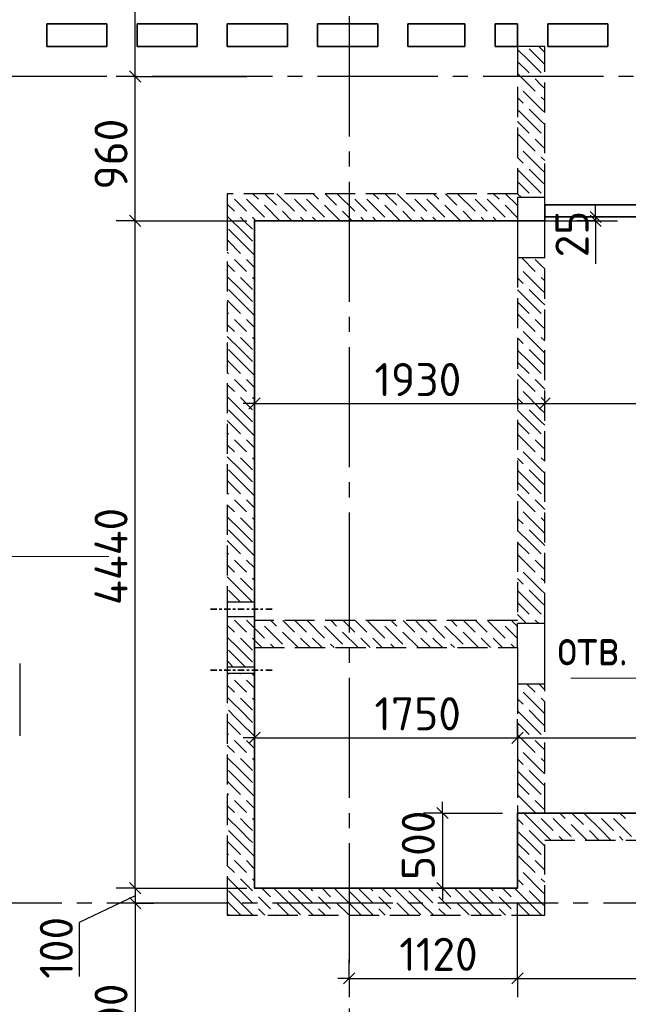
# Model space of a CAD drawing. Header units: millimetres. Extents: x 40580 to 1930067, y -240640 to 81020.
# Tile 12 of 256: x 228476 to 232522, y -212313 to -205763. Entities that reach past the tile are written whole.
import ezdxf

# ---------------------------------------------------------------- set-up
doc = ezdxf.new("R2010")
doc.units = ezdxf.units.MM
for name, pattern in [('______2', [270, 200, -70]), ('______5', [1100, 800, -100, 100, -100]), ('CENTER', [2, 1.25, -0.25, 0.25, -0.25])]:
    doc.linetypes.add(name, pattern=pattern)
for name, color, linetype, lineweight in [('Standard', 7, 'Continuous', 25), ('ЖБ Перекрытие верхний уровень', 7, 'Continuous', 35), ('ОСИ', 7, 'CENTER', 15), ('Примечания', 7, 'Continuous', 13)]:
    doc.layers.add(name, color=color, linetype=linetype, lineweight=lineweight)
for name, color, linetype in [('ЖБ Балка Вышележаща', 7, 'Continuous'), ('Макрос окна_ макрос двери', 7, 'Continuous'), ('Размерная выноска', 7, 'Continuous')]:
    doc.layers.add(name, color=color, linetype=linetype)
doc.layers.add('ЖБ Стена верхний уровень', color=7, linetype='______2', true_color=0x656565)
doc.styles.add('GOST 2.304', font='isocpeur.ttf', dxfattribs={"width": 0.8})
doc.styles.add('ISOCPEUR', font='isocpeur.ttf')

msp = doc.modelspace()

# ---------------------------------------------------------------- linework, layer by layer
at = {"layer": 'Standard', "color": 7, "linetype": 'Continuous', "lineweight": 25, "transparency": 33554687}
for p, q in [((229206, -206102.9), (229281, -206177.9)), ((232267.6, -207037.9), (232342.6, -207112.9)), ((229206, -207062.9), (229281, -207137.9)), ((232267.6, -207062.9), (232342.6, -207137.9)), ((229998.8, -208354.5), (230073.8, -208279.5)), ((231928.8, -208354.5), (232003.8, -208279.5)), ((229998.8, -210577.9), (230073.8, -210502.9)), ((231748.8, -210577.9), (231823.8, -210502.9)), ((231248.8, -211002.9), (231323.8, -211077.9)), ((229206, -211502.9), (229281, -211577.9)), ((231248.8, -211502.9), (231323.8, -211577.9)), ((229206, -211602.9), (229281, -211677.9)), ((230628.8, -212177.9), (230703.8, -212102.9)), ((231748.8, -212177.9), (231823.8, -212102.9))]:
    msp.add_line(p, q, dxfattribs=at)
at = {"layer": 'Standard', "color": 251, "linetype": 'Continuous', "lineweight": -3, "true_color": 0x656565, "transparency": 33554687}
for p, q in [((229243.5, -206140.4), (229118.5, -206140.4)), ((229243.5, -206140.4), (229368.6, -206140.4)), ((229243.5, -206140.4), (229986.3, -206140.4)), ((229243.5, -207100.4), (229118.5, -207100.4)), ((229243.5, -207100.4), (229368.6, -207100.4)), ((229243.5, -207100.4), (229986.3, -207100.4)), ((231286.3, -207100.4), (231161.3, -207100.4)), ((231286.3, -207100.4), (231411.3, -207100.4)), ((231286.3, -207100.4), (231686.3, -207100.4)), ((231966.3, -207100.4), (232449.9, -207100.4)), ((232305.1, -207100.4), (232180.1, -207100.4)), ((232305.1, -207215.5), (232305.1, -207215.5)), ((231786.3, -210540.4), (231786.3, -210415.4)), ((231786.3, -210540.4), (231786.3, -210665.4)), ((231786.3, -210540.4), (231786.3, -210940.4)), ((231286.3, -211040.4), (231161.3, -211040.4)), ((231286.3, -211040.4), (231411.3, -211040.4)), ((231286.3, -211040.4), (231686.3, -211040.4)), ((229243.5, -211540.4), (229118.5, -211540.4)), ((229243.5, -211540.4), (229368.6, -211540.4)), ((229243.5, -211540.4), (229986.3, -211540.4)), ((231286.3, -211540.4), (231161.3, -211540.4)), ((231286.3, -211540.4), (231411.3, -211540.4)), ((231286.3, -211540.4), (231286.3, -211540.4)), ((229243.5, -211640.4), (229118.5, -211640.4)), ((229243.5, -211640.4), (229368.6, -211640.4)), ((229243.5, -211640.4), (229243.5, -211640.4)), ((230666.3, -212140.4), (230666.3, -212015.4)), ((231786.3, -212140.4), (231786.3, -212015.4)), ((230666.3, -212140.4), (230666.3, -212265.4)), ((230666.3, -212140.4), (230666.3, -212140.4)), ((231786.3, -212140.4), (231786.3, -212265.4))]:
    msp.add_line(p, q, dxfattribs=at)
at = {"layer": 'Standard', "color": 7, "linetype": 'Continuous', "lineweight": -3, "transparency": 33554687}
for p, q in [((232305.1, -207075.4), (232305.1, -207000.4)), ((232305.1, -207075.4), (232305.1, -207385.9)), ((230036.3, -208317), (229961.3, -208317)), ((230036.3, -208317), (231786.3, -208317)), ((231786.3, -208317), (234496.3, -208317)), ((228477.5, -210046), (228477.5, -210526.8)), ((230036.3, -210540.4), (229961.3, -210540.4)), ((230036.3, -210540.4), (231786.3, -210540.4)), ((231786.3, -210540.4), (234496.3, -210540.4)), ((231286.3, -211040.4), (231286.3, -210965.4)), ((231286.3, -211040.4), (231286.3, -211540.4)), ((229243.5, -211540.4), (229243.5, -211465.4)), ((229243.5, -211540.4), (229243.5, -211640.4)), ((231286.3, -211540.4), (231286.3, -211615.4)), ((229243.5, -211590.4), (228871.5, -211768.2)), ((228871.5, -211768.2), (228871.5, -212128)), ((230666.3, -212140.4), (230591.3, -212140.4)), ((231786.3, -212140.4), (233696.3, -212140.4))]:
    msp.add_line(p, q, dxfattribs=at)
for points in [[(229243.5, -211640.4), (229243.5, -211906.4), (229243.5, -211906.4), (229243.5, -211987), (229243.5, -211987), (229243.5, -213340.4)], [(230666.3, -212140.4), (231187.3, -212140.4), (231187.3, -212140.4), (231786.3, -212140.4)]]:
    msp.add_lwpolyline(points, dxfattribs=at)
at = {"layer": 'Standard', "color": 251, "linetype": 'Continuous', "lineweight": -3, "true_color": 0x656565, "transparency": 33554687}
msp.add_lwpolyline([(231786.3, -212140.4), (231786.3, -212123.4), (231786.3, -212123.4), (231786.3, -212123.4), (231786.3, -212123.4), (231786.3, -212123.4), (231786.3, -212123.4), (231786.3, -212123.4), (231786.3, -212123.4), (231786.3, -211852.3), (231786.3, -211852.3), (231786.3, -211640.4)], dxfattribs=at)
at = {"layer": 'ЖБ Балка Вышележаща', "color": 7, "linetype": 'Continuous', "lineweight": 35, "transparency": 33554687}
msp.add_line((231966.3, -207075.4), (234496.3, -207075.4), dxfattribs=at)
at = {"layer": 'ЖБ Перекрытие верхний уровень', "transparency": 33554687}
for p, q in [((228656.3, -205940.4), (228656.3, -205790.4)), ((228656.3, -205790.4), (229056.3, -205790.4)), ((229056.3, -205790.4), (229056.3, -205940.4)), ((229256.3, -205940.4), (229256.3, -205790.4)), ((229256.3, -205790.4), (229656.3, -205790.4)), ((229656.3, -205790.4), (229656.3, -205940.4)), ((229856.3, -205940.4), (229856.3, -205790.4)), ((229856.3, -205790.4), (230256.3, -205790.4)), ((230256.3, -205790.4), (230256.3, -205940.4)), ((230456.3, -205940.4), (230456.3, -205790.4)), ((230456.3, -205790.4), (230856.3, -205790.4)), ((230856.3, -205790.4), (230856.3, -205940.4)), ((231056.3, -205940.4), (231056.3, -205790.4)), ((231056.3, -205790.4), (231436.3, -205790.4)), ((231436.3, -205790.4), (231436.3, -205940.4)), ((231636.3, -205940.4), (231636.3, -205790.4)), ((231636.3, -205790.4), (231786.3, -205790.4)), ((231786.3, -205790.4), (231786.3, -205940.4)), ((231986.3, -205940.4), (231986.3, -205790.4)), ((231986.3, -205790.4), (232386.3, -205790.4)), ((232386.3, -205790.4), (232386.3, -205940.4)), ((229056.3, -205940.4), (228656.3, -205940.4)), ((229656.3, -205940.4), (229256.3, -205940.4)), ((230256.3, -205940.4), (229856.3, -205940.4)), ((230856.3, -205940.4), (230456.3, -205940.4)), ((231436.3, -205940.4), (231056.3, -205940.4)), ((231786.3, -205940.4), (231636.3, -205940.4)), ((232386.3, -205940.4), (231986.3, -205940.4)), ((231966.3, -206995.4), (231966.3, -207075.4))]:
    msp.add_line(p, q, dxfattribs=at)
at = {"layer": 'ЖБ Перекрытие верхний уровень', "color": 7, "linetype": 'Continuous', "lineweight": 35, "transparency": 33554687}
msp.add_line((231966.3, -206995.4), (234496.3, -206995.4), dxfattribs=at)
at = {"layer": 'ЖБ Перекрытие верхний уровень', "transparency": 33554687, "extrusion": (0, 0, -1)}
msp.add_lwpolyline([(-231966.3, -206995.4), (-231966.3, -207100.4), (-230036.3, -207100.4), (-230036.3, -211540.4), (-231786.3, -211540.4), (-231786.3, -211040.4), (-234496.3, -211040.4), (-234496.3, -206995.4), (-231966.3, -206995.4), (-231966.3, -206995.4)], dxfattribs=at)
at = {"layer": 'ЖБ Стена верхний уровень', "color": 251, "linetype": '______2', "lineweight": -3, "true_color": 0x656565, "transparency": 33554687}
for p, q in [((231966.3, -205940.4), (231786.3, -205940.4)), ((231786.3, -205940.4), (231786.3, -206920.4)), ((231966.3, -206920.4), (231966.3, -205940.4)), ((231786.3, -206920.4), (229856.3, -206920.4)), ((229856.3, -206920.4), (229856.3, -207100.4)), ((231966.3, -206945.4), (231966.3, -206920.4)), ((231966.3, -206945.4), (231786.3, -206945.4)), ((231786.3, -206945.4), (231786.3, -207100.4)), ((231966.3, -206945.4), (231786.3, -206945.4)), ((231786.3, -206945.4), (231786.3, -207100.4)), ((229856.3, -207100.4), (229856.3, -209637.9)), ((230036.3, -207100.4), (231966.3, -207100.4)), ((230036.3, -209637.9), (230036.3, -207100.4)), ((231786.3, -207345.4), (231966.3, -207345.4)), ((231786.3, -207345.4), (231966.3, -207345.4)), ((231786.3, -207345.4), (231786.3, -209760.4)), ((231966.3, -209780.4), (231966.3, -207345.4)), ((230036.3, -209637.9), (229856.3, -209637.9)), ((229856.3, -209732.9), (230036.3, -209732.9)), ((229856.3, -209732.9), (229856.3, -209760.4)), ((230036.3, -209760.4), (230036.3, -209732.9)), ((229856.3, -209760.4), (229856.3, -209940.4)), ((231786.3, -209760.4), (230036.3, -209760.4)), ((231966.3, -209780.4), (231786.3, -209780.4)), ((231786.3, -209940.4), (231786.3, -209780.4)), ((229856.3, -209940.4), (229856.3, -210070.4)), ((230036.3, -209940.4), (231786.3, -209940.4)), ((230036.3, -210070.4), (230036.3, -209940.4)), ((230036.3, -210070.4), (229856.3, -210070.4)), ((230036.3, -210070.4), (229856.3, -210070.4)), ((229856.3, -210110.4), (230036.3, -210110.4)), ((229856.3, -210110.4), (230036.3, -210110.4)), ((229856.3, -210110.4), (229856.3, -211540.4)), ((230036.3, -211540.4), (230036.3, -210110.4)), ((231786.3, -210180.4), (231966.3, -210180.4)), ((231786.3, -210180.4), (231786.3, -211540.4)), ((231966.3, -211040.4), (231966.3, -210180.4)), ((233161.3, -211040.4), (231966.3, -211040.4)), ((231966.3, -211220.4), (234496.3, -211220.4)), ((231966.3, -211720.4), (231966.3, -211220.4)), ((229856.3, -211540.4), (229856.3, -211720.4)), ((231786.3, -211540.4), (230036.3, -211540.4)), ((229856.3, -211720.4), (231786.3, -211720.4)), ((231786.3, -211720.4), (231966.3, -211720.4))]:
    msp.add_line(p, q, dxfattribs=at)
at = {"layer": 'ЖБ Стена верхний уровень', "color": 9, "linetype": 'Continuous', "lineweight": -3, "true_color": 0xc7c7c7, "transparency": 33554687}
for p, q in [((231863.3, -206037.3), (231786.3, -205960.3)), ((231863.3, -205957.3), (231943.3, -206037.3)), ((231943.3, -205957.3), (231926.4, -205940.4)), ((231943.3, -205957.3), (231966.3, -205980.3)), ((231786.3, -206040.3), (231863.3, -206117.3)), ((231863.3, -206037.3), (231943.3, -206117.3)), ((231943.3, -206037.3), (231966.3, -206060.3)), ((231786.3, -206120.3), (231903.3, -206237.3)), ((231943.3, -206197.3), (231903.3, -206157.3)), ((231966.3, -206220.3), (231943.3, -206197.3)), ((231943.3, -206357.3), (231823.3, -206237.3)), ((231786.3, -206280.3), (231823.3, -206317.3)), ((231943.3, -206277.3), (231966.3, -206300.3)), ((231863.3, -206437.3), (231786.3, -206360.3)), ((231863.3, -206357.3), (231943.3, -206437.3)), ((231943.3, -206357.3), (231966.3, -206380.3)), ((231786.3, -206440.3), (231863.3, -206517.3)), ((231863.3, -206437.3), (231943.3, -206517.3)), ((231943.3, -206437.3), (231966.3, -206460.3)), ((231786.3, -206520.3), (231903.3, -206637.3)), ((231943.3, -206597.3), (231903.3, -206557.3)), ((231943.3, -206757.3), (231823.3, -206637.3)), ((231966.3, -206620.3), (231943.3, -206597.3)), ((231786.3, -206680.3), (231823.3, -206717.3)), ((231943.3, -206677.3), (231966.3, -206700.3)), ((231863.3, -206837.3), (231786.3, -206760.3)), ((231863.3, -206757.3), (231943.3, -206837.3)), ((231943.3, -206757.3), (231966.3, -206780.3)), ((231786.3, -206840.3), (231863.3, -206917.3)), ((231863.3, -206837.3), (231943.3, -206917.3)), ((231943.3, -206837.3), (231966.3, -206860.3)), ((230026.4, -206920.4), (230063.3, -206957.3)), ((230106.4, -206920.4), (230183.3, -206997.3)), ((230186.4, -206920.4), (230303.3, -207037.3)), ((230426.4, -206920.4), (230463.3, -206957.3)), ((230506.4, -206920.4), (230583.3, -206997.3)), ((230586.4, -206920.4), (230703.3, -207037.3)), ((230826.4, -206920.4), (230863.3, -206957.3)), ((230906.4, -206920.4), (230983.3, -206997.3)), ((230986.4, -206920.4), (231103.3, -207037.3)), ((231226.4, -206920.4), (231263.3, -206957.3)), ((231306.4, -206920.4), (231383.3, -206997.3)), ((231386.4, -206920.4), (231503.3, -207037.3)), ((231626.4, -206920.4), (231663.3, -206957.3)), ((231706.4, -206920.4), (231783.3, -206997.3)), ((231786.3, -206920.3), (231786.4, -206920.4)), ((231786.4, -206920.4), (231811.4, -206945.4)), ((229943.3, -206997.3), (229903.3, -206957.3)), ((229983.3, -206957.3), (230103.3, -207077.3)), ((230343.3, -206997.3), (230303.3, -206957.3)), ((230383.3, -206957.3), (230503.3, -207077.3)), ((230743.3, -206997.3), (230703.3, -206957.3)), ((230783.3, -206957.3), (230903.3, -207077.3)), ((231143.3, -206997.3), (231103.3, -206957.3)), ((231183.3, -206957.3), (231303.3, -207077.3)), ((231543.3, -206997.3), (231503.3, -206957.3)), ((231583.3, -206957.3), (231703.3, -207077.3)), ((229856.3, -206990.3), (229903.3, -207037.3)), ((229983.3, -207037.3), (229943.3, -206997.3)), ((230103.3, -206997.3), (230206.4, -207100.4)), ((230286.4, -207100.4), (230223.3, -207037.3)), ((230383.3, -207037.3), (230343.3, -206997.3)), ((230503.3, -206997.3), (230606.4, -207100.4)), ((230686.4, -207100.4), (230623.3, -207037.3)), ((230783.3, -207037.3), (230743.3, -206997.3)), ((230903.3, -206997.3), (231006.4, -207100.4)), ((231086.4, -207100.4), (231023.3, -207037.3)), ((231183.3, -207037.3), (231143.3, -206997.3)), ((231303.3, -206997.3), (231406.4, -207100.4)), ((231486.4, -207100.4), (231423.3, -207037.3)), ((231583.3, -207037.3), (231543.3, -206997.3)), ((231703.3, -206997.3), (231786.3, -207080.3)), ((229886.4, -207100.4), (229856.3, -207070.3)), ((229943.3, -207157.3), (229886.4, -207100.4)), ((229943.3, -207077.3), (229966.4, -207100.4)), ((229966.4, -207100.4), (230023.3, -207157.3)), ((230023.3, -207077.3), (230046.4, -207100.4)), ((230343.3, -207077.3), (230366.4, -207100.4)), ((230423.3, -207077.3), (230446.4, -207100.4)), ((230743.3, -207077.3), (230766.4, -207100.4)), ((230823.3, -207077.3), (230846.4, -207100.4)), ((231143.3, -207077.3), (231166.4, -207100.4)), ((231223.3, -207077.3), (231246.4, -207100.4)), ((231543.3, -207077.3), (231566.4, -207100.4)), ((231623.3, -207077.3), (231646.4, -207100.4)), ((229863.3, -207157.3), (229943.3, -207237.3)), ((229943.3, -207157.3), (230023.3, -207237.3)), ((229863.3, -207237.3), (229856.3, -207230.3)), ((229863.3, -207237.3), (229943.3, -207317.3)), ((229943.3, -207237.3), (230036.3, -207330.3)), ((229856.3, -207310.3), (229863.3, -207317.3)), ((229943.3, -207397.3), (229903.3, -207357.3)), ((229983.3, -207357.3), (230036.3, -207410.3)), ((231811.4, -207345.4), (231903.3, -207437.3)), ((231943.3, -207397.3), (231903.3, -207357.3)), ((229856.3, -207390.3), (229903.3, -207437.3)), ((229983.3, -207437.3), (229943.3, -207397.3)), ((231943.3, -207557.3), (231823.3, -207437.3)), ((231966.3, -207420.3), (231943.3, -207397.3)), ((229943.3, -207557.3), (229856.3, -207470.3)), ((229943.3, -207477.3), (230023.3, -207557.3)), ((230023.3, -207477.3), (230036.3, -207490.3)), ((231786.3, -207480.3), (231823.3, -207517.3)), ((231943.3, -207477.3), (231966.3, -207500.3)), ((229863.3, -207557.3), (229943.3, -207637.3)), ((229943.3, -207557.3), (230023.3, -207637.3)), ((231863.3, -207637.3), (231786.3, -207560.3)), ((231863.3, -207557.3), (231943.3, -207637.3)), ((231943.3, -207557.3), (231966.3, -207580.3)), ((229863.3, -207637.3), (229856.3, -207630.3)), ((229863.3, -207637.3), (229943.3, -207717.3)), ((229943.3, -207637.3), (230036.3, -207730.3)), ((231786.3, -207640.3), (231863.3, -207717.3)), ((231863.3, -207637.3), (231943.3, -207717.3)), ((231943.3, -207637.3), (231966.3, -207660.3)), ((229856.3, -207710.3), (229863.3, -207717.3)), ((229943.3, -207797.3), (229903.3, -207757.3)), ((229983.3, -207757.3), (230036.3, -207810.3)), ((231786.3, -207720.3), (231903.3, -207837.3)), ((231943.3, -207797.3), (231903.3, -207757.3)), ((229856.3, -207790.3), (229903.3, -207837.3)), ((229983.3, -207837.3), (229943.3, -207797.3)), ((231943.3, -207957.3), (231823.3, -207837.3)), ((231966.3, -207820.3), (231943.3, -207797.3)), ((229943.3, -207957.3), (229856.3, -207870.3)), ((229943.3, -207877.3), (230023.3, -207957.3)), ((230023.3, -207877.3), (230036.3, -207890.3)), ((231786.3, -207880.3), (231823.3, -207917.3)), ((231943.3, -207877.3), (231966.3, -207900.3)), ((229863.3, -207957.3), (229943.3, -208037.3)), ((229943.3, -207957.3), (230023.3, -208037.3)), ((231863.3, -208037.3), (231786.3, -207960.3)), ((231863.3, -207957.3), (231943.3, -208037.3)), ((231943.3, -207957.3), (231966.3, -207980.3)), ((229863.3, -208037.3), (229856.3, -208030.3)), ((229863.3, -208037.3), (229943.3, -208117.3)), ((229943.3, -208037.3), (230036.3, -208130.3)), ((231786.3, -208040.3), (231863.3, -208117.3)), ((231863.3, -208037.3), (231943.3, -208117.3)), ((231943.3, -208037.3), (231966.3, -208060.3)), ((229856.3, -208110.3), (229863.3, -208117.3)), ((229943.3, -208197.3), (229903.3, -208157.3)), ((229983.3, -208157.3), (230036.3, -208210.3)), ((231786.3, -208120.3), (231903.3, -208237.3)), ((231943.3, -208197.3), (231903.3, -208157.3)), ((229856.3, -208190.3), (229903.3, -208237.3)), ((229983.3, -208237.3), (229943.3, -208197.3)), ((231966.3, -208220.3), (231943.3, -208197.3)), ((229943.3, -208357.3), (229856.3, -208270.3)), ((229943.3, -208277.3), (230023.3, -208357.3)), ((230023.3, -208277.3), (230036.3, -208290.3)), ((231786.3, -208280.3), (231823.3, -208317.3)), ((231943.3, -208357.3), (231823.3, -208237.3)), ((231943.3, -208277.3), (231966.3, -208300.3)), ((229863.3, -208357.3), (229943.3, -208437.3)), ((229943.3, -208357.3), (230023.3, -208437.3)), ((231863.3, -208437.3), (231786.3, -208360.3)), ((231863.3, -208357.3), (231943.3, -208437.3)), ((231943.3, -208357.3), (231966.3, -208380.3)), ((229863.3, -208437.3), (229856.3, -208430.3)), ((229863.3, -208437.3), (229943.3, -208517.3)), ((229943.3, -208437.3), (230036.3, -208530.3)), ((231786.3, -208440.3), (231863.3, -208517.3)), ((231863.3, -208437.3), (231943.3, -208517.3)), ((231943.3, -208437.3), (231966.3, -208460.3)), ((229856.3, -208510.3), (229863.3, -208517.3)), ((229943.3, -208597.3), (229903.3, -208557.3)), ((229983.3, -208557.3), (230036.3, -208610.3)), ((231786.3, -208520.3), (231903.3, -208637.3)), ((231943.3, -208597.3), (231903.3, -208557.3)), ((229856.3, -208590.3), (229903.3, -208637.3)), ((229983.3, -208637.3), (229943.3, -208597.3)), ((231966.3, -208620.3), (231943.3, -208597.3)), ((229943.3, -208757.3), (229856.3, -208670.3)), ((229943.3, -208677.3), (230023.3, -208757.3)), ((230023.3, -208677.3), (230036.3, -208690.3)), ((231786.3, -208680.3), (231823.3, -208717.3)), ((231943.3, -208757.3), (231823.3, -208637.3)), ((231943.3, -208677.3), (231966.3, -208700.3)), ((229863.3, -208757.3), (229943.3, -208837.3)), ((229943.3, -208757.3), (230023.3, -208837.3)), ((231863.3, -208837.3), (231786.3, -208760.3)), ((231863.3, -208757.3), (231943.3, -208837.3)), ((231943.3, -208757.3), (231966.3, -208780.3)), ((229863.3, -208837.3), (229856.3, -208830.3)), ((229863.3, -208837.3), (229943.3, -208917.3)), ((229943.3, -208837.3), (230036.3, -208930.3)), ((231786.3, -208840.3), (231863.3, -208917.3)), ((231863.3, -208837.3), (231943.3, -208917.3)), ((231943.3, -208837.3), (231966.3, -208860.3)), ((229856.3, -208910.3), (229863.3, -208917.3)), ((231786.3, -208920.3), (231903.3, -209037.3)), ((229856.3, -208990.3), (229903.3, -209037.3)), ((229943.3, -208997.3), (229903.3, -208957.3)), ((229983.3, -209037.3), (229943.3, -208997.3)), ((229983.3, -208957.3), (230036.3, -209010.3)), ((231943.3, -208997.3), (231903.3, -208957.3)), ((231966.3, -209020.3), (231943.3, -208997.3)), ((229943.3, -209157.3), (229856.3, -209070.3)), ((229943.3, -209077.3), (230023.3, -209157.3)), ((230023.3, -209077.3), (230036.3, -209090.3)), ((231786.3, -209080.3), (231823.3, -209117.3)), ((231943.3, -209157.3), (231823.3, -209037.3)), ((231943.3, -209077.3), (231966.3, -209100.3)), ((229863.3, -209157.3), (229943.3, -209237.3)), ((229943.3, -209157.3), (230023.3, -209237.3)), ((231863.3, -209237.3), (231786.3, -209160.3)), ((231863.3, -209157.3), (231943.3, -209237.3)), ((231943.3, -209157.3), (231966.3, -209180.3)), ((229863.3, -209237.3), (229856.3, -209230.3)), ((229863.3, -209237.3), (229943.3, -209317.3)), ((229943.3, -209237.3), (230036.3, -209330.3)), ((231786.3, -209240.3), (231863.3, -209317.3)), ((231863.3, -209237.3), (231943.3, -209317.3)), ((231943.3, -209237.3), (231966.3, -209260.3)), ((229856.3, -209310.3), (229863.3, -209317.3)), ((231786.3, -209320.3), (231903.3, -209437.3)), ((229856.3, -209390.3), (229903.3, -209437.3)), ((229943.3, -209397.3), (229903.3, -209357.3)), ((229983.3, -209437.3), (229943.3, -209397.3)), ((229983.3, -209357.3), (230036.3, -209410.3)), ((231943.3, -209397.3), (231903.3, -209357.3)), ((231966.3, -209420.3), (231943.3, -209397.3)), ((229943.3, -209557.3), (229856.3, -209470.3)), ((231943.3, -209557.3), (231823.3, -209437.3)), ((229943.3, -209477.3), (230023.3, -209557.3)), ((230023.3, -209477.3), (230036.3, -209490.3)), ((231786.3, -209480.3), (231823.3, -209517.3)), ((231943.3, -209477.3), (231966.3, -209500.3)), ((229863.3, -209557.3), (229943.3, -209637.3)), ((229943.3, -209557.3), (230023.3, -209637.3)), ((231863.3, -209637.3), (231786.3, -209560.3)), ((231863.3, -209557.3), (231943.3, -209637.3)), ((231943.3, -209557.3), (231966.3, -209580.3)), ((229863.3, -209637.3), (229856.3, -209630.3)), ((229863.3, -209637.3), (229863.9, -209637.9)), ((229943.3, -209637.3), (229943.9, -209637.9)), ((231786.3, -209640.3), (231863.3, -209717.3)), ((231863.3, -209637.3), (231943.3, -209717.3)), ((231943.3, -209637.3), (231966.3, -209660.3)), ((231786.3, -209720.3), (231846.4, -209780.4)), ((229856.3, -209790.3), (229903.3, -209837.3)), ((229906.4, -209760.4), (229903.3, -209757.3)), ((229943.3, -209797.3), (229906.4, -209760.4)), ((229983.3, -209837.3), (229943.3, -209797.3)), ((229983.3, -209757.3), (229986.4, -209760.4)), ((229986.4, -209760.4), (230103.3, -209877.3)), ((230103.3, -209797.3), (230223.3, -209917.3)), ((230146.4, -209760.4), (230183.3, -209797.3)), ((230226.4, -209760.4), (230303.3, -209837.3)), ((230343.3, -209797.3), (230306.4, -209760.4)), ((230383.3, -209837.3), (230343.3, -209797.3)), ((230386.4, -209760.4), (230503.3, -209877.3)), ((230503.3, -209797.3), (230623.3, -209917.3)), ((230546.4, -209760.4), (230583.3, -209797.3)), ((230626.4, -209760.4), (230703.3, -209837.3)), ((230743.3, -209797.3), (230706.4, -209760.4)), ((230783.3, -209837.3), (230743.3, -209797.3)), ((230786.4, -209760.4), (230903.3, -209877.3)), ((230903.3, -209797.3), (231023.3, -209917.3)), ((230946.4, -209760.4), (230983.3, -209797.3)), ((231026.4, -209760.4), (231103.3, -209837.3)), ((231143.3, -209797.3), (231106.4, -209760.4)), ((231183.3, -209837.3), (231143.3, -209797.3)), ((231186.4, -209760.4), (231303.3, -209877.3)), ((231303.3, -209797.3), (231423.3, -209917.3)), ((231346.4, -209760.4), (231383.3, -209797.3)), ((231426.4, -209760.4), (231503.3, -209837.3)), ((231543.3, -209797.3), (231506.4, -209760.4)), ((231583.3, -209837.3), (231543.3, -209797.3)), ((231586.4, -209760.4), (231703.3, -209877.3)), ((231703.3, -209797.3), (231786.3, -209880.3)), ((231746.4, -209760.4), (231783.3, -209797.3)), ((231926.4, -209780.4), (231903.3, -209757.3)), ((230326.4, -209940.4), (230223.3, -209837.3)), ((230726.4, -209940.4), (230623.3, -209837.3)), ((231126.4, -209940.4), (231023.3, -209837.3)), ((231526.4, -209940.4), (231423.3, -209837.3)), ((229926.4, -209940.4), (229856.3, -209870.3)), ((229943.3, -209877.3), (230006.4, -209940.4)), ((230023.3, -209877.3), (230086.4, -209940.4)), ((230166.4, -209940.4), (230143.3, -209917.3)), ((230343.3, -209877.3), (230406.4, -209940.4)), ((230423.3, -209877.3), (230486.4, -209940.4)), ((230566.4, -209940.4), (230543.3, -209917.3)), ((230743.3, -209877.3), (230806.4, -209940.4)), ((230823.3, -209877.3), (230886.4, -209940.4)), ((230966.4, -209940.4), (230943.3, -209917.3)), ((231143.3, -209877.3), (231206.4, -209940.4)), ((231223.3, -209877.3), (231286.4, -209940.4)), ((231366.4, -209940.4), (231343.3, -209917.3)), ((231543.3, -209877.3), (231606.4, -209940.4)), ((231623.3, -209877.3), (231686.4, -209940.4)), ((231766.4, -209940.4), (231743.3, -209917.3)), ((229863.3, -209957.3), (229943.3, -210037.3)), ((229943.3, -209957.3), (229926.4, -209940.4)), ((229943.3, -209957.3), (230023.3, -210037.3)), ((230006.4, -209940.4), (230023.3, -209957.3)), ((229863.3, -210037.3), (229856.3, -210030.3)), ((229943.3, -210037.3), (229976.4, -210070.4)), ((229856.4, -210110.4), (229863.3, -210117.3)), ((229936.4, -210110.4), (229943.3, -210117.3)), ((230016.4, -210110.4), (230036.3, -210130.3)), ((229943.3, -210197.3), (229903.3, -210157.3)), ((229983.3, -210237.3), (229943.3, -210197.3)), ((229983.3, -210157.3), (230036.3, -210210.3)), ((231846.4, -210180.4), (231903.3, -210237.3)), ((231943.3, -210197.3), (231926.4, -210180.4)), ((231966.3, -210220.3), (231943.3, -210197.3)), ((231943.3, -210357.3), (231823.3, -210237.3)), ((229943.3, -210277.3), (230023.3, -210357.3)), ((230023.3, -210277.3), (230036.3, -210290.3)), ((231786.3, -210280.3), (231823.3, -210317.3)), ((231943.3, -210277.3), (231966.3, -210300.3)), ((229943.3, -210357.3), (230023.3, -210437.3)), ((231863.3, -210437.3), (231786.3, -210360.3)), ((231863.3, -210357.3), (231943.3, -210437.3)), ((231943.3, -210357.3), (231966.3, -210380.3)), ((229863.3, -210437.3), (229856.3, -210430.3)), ((229943.3, -210437.3), (230036.3, -210530.3)), ((231786.3, -210440.3), (231863.3, -210517.3)), ((231863.3, -210437.3), (231943.3, -210517.3)), ((231943.3, -210437.3), (231966.3, -210460.3)), ((229856.3, -210510.3), (229863.3, -210517.3)), ((231786.3, -210520.3), (231903.3, -210637.3)), ((229856.3, -210590.3), (229903.3, -210637.3)), ((229983.3, -210557.3), (230036.3, -210610.3)), ((231943.3, -210597.3), (231903.3, -210557.3)), ((229983.3, -210637.3), (229943.3, -210597.3)), ((231943.3, -210757.3), (231823.3, -210637.3)), ((231966.3, -210620.3), (231943.3, -210597.3)), ((229943.3, -210757.3), (229856.3, -210670.3)), ((229943.3, -210677.3), (230023.3, -210757.3)), ((230023.3, -210677.3), (230036.3, -210690.3)), ((231786.3, -210680.3), (231823.3, -210717.3)), ((231943.3, -210677.3), (231966.3, -210700.3)), ((229863.3, -210757.3), (229943.3, -210837.3)), ((231863.3, -210837.3), (231786.3, -210760.3)), ((231863.3, -210757.3), (231943.3, -210837.3)), ((231943.3, -210757.3), (231966.3, -210780.3)), ((229863.3, -210837.3), (229856.3, -210830.3)), ((229863.3, -210837.3), (229943.3, -210917.3)), ((231786.3, -210840.3), (231863.3, -210917.3)), ((231863.3, -210837.3), (231943.3, -210917.3)), ((231943.3, -210837.3), (231966.3, -210860.3)), ((229856.3, -210910.3), (229863.3, -210917.3)), ((229943.3, -210997.3), (229903.3, -210957.3)), ((229983.3, -210957.3), (230036.3, -211010.3)), ((231786.3, -210920.3), (231903.3, -211037.3)), ((231943.3, -210997.3), (231903.3, -210957.3)), ((229856.3, -210990.3), (229903.3, -211037.3)), ((231943.3, -211157.3), (231823.3, -211037.3)), ((231966.3, -211020.3), (231943.3, -210997.3)), ((232066.4, -211040.4), (232103.3, -211077.3)), ((232146.4, -211040.4), (232223.3, -211117.3)), ((232343.3, -211157.3), (232226.4, -211040.4)), ((232466.4, -211040.4), (232503.3, -211077.3)), ((229943.3, -211157.3), (229856.3, -211070.3)), ((230023.3, -211077.3), (230036.3, -211090.3)), ((231786.3, -211080.3), (231823.3, -211117.3)), ((231943.3, -211077.3), (231966.3, -211100.3)), ((231966.3, -211100.3), (232023.3, -211157.3)), ((232023.3, -211077.3), (232143.3, -211197.3)), ((232343.3, -211077.3), (232423.3, -211157.3)), ((232423.3, -211077.3), (232543.3, -211197.3)), ((229863.3, -211157.3), (229943.3, -211237.3)), ((231863.3, -211237.3), (231786.3, -211160.3)), ((231863.3, -211157.3), (231943.3, -211237.3)), ((231943.3, -211157.3), (231966.3, -211180.3)), ((232246.4, -211220.4), (232143.3, -211117.3)), ((232263.3, -211157.3), (232326.4, -211220.4)), ((232343.3, -211157.3), (232406.4, -211220.4)), ((229863.3, -211237.3), (229856.3, -211230.3)), ((229863.3, -211237.3), (229943.3, -211317.3)), ((231786.3, -211240.3), (231863.3, -211317.3)), ((231863.3, -211237.3), (231943.3, -211317.3)), ((231943.3, -211237.3), (231966.3, -211260.3)), ((231966.3, -211180.3), (232006.4, -211220.4)), ((232086.4, -211220.4), (232063.3, -211197.3)), ((232486.4, -211220.4), (232463.3, -211197.3)), ((229856.3, -211310.3), (229863.3, -211317.3)), ((229943.3, -211397.3), (229903.3, -211357.3)), ((231786.3, -211320.3), (231903.3, -211437.3)), ((231943.3, -211397.3), (231903.3, -211357.3)), ((229856.3, -211390.3), (229903.3, -211437.3)), ((229983.3, -211437.3), (229943.3, -211397.3)), ((231943.3, -211557.3), (231823.3, -211437.3)), ((231966.3, -211420.3), (231943.3, -211397.3)), ((229926.4, -211540.4), (229856.3, -211470.3)), ((229943.3, -211477.3), (230006.4, -211540.4)), ((231786.3, -211480.3), (231823.3, -211517.3)), ((231943.3, -211477.3), (231966.3, -211500.3)), ((229863.3, -211557.3), (229943.3, -211637.3)), ((229943.3, -211557.3), (229926.4, -211540.4)), ((229943.3, -211557.3), (230023.3, -211637.3)), ((230006.4, -211540.4), (230023.3, -211557.3)), ((230086.4, -211540.4), (230143.3, -211597.3)), ((230263.3, -211637.3), (230166.4, -211540.4)), ((230263.3, -211557.3), (230343.3, -211637.3)), ((230343.3, -211557.3), (230326.4, -211540.4)), ((230343.3, -211557.3), (230423.3, -211637.3)), ((230406.4, -211540.4), (230423.3, -211557.3)), ((230486.4, -211540.4), (230543.3, -211597.3)), ((230663.3, -211637.3), (230566.4, -211540.4)), ((230663.3, -211557.3), (230743.3, -211637.3)), ((230743.3, -211557.3), (230726.4, -211540.4)), ((230743.3, -211557.3), (230823.3, -211637.3)), ((230806.4, -211540.4), (230823.3, -211557.3)), ((230886.4, -211540.4), (230943.3, -211597.3)), ((231063.3, -211637.3), (230966.4, -211540.4)), ((231063.3, -211557.3), (231143.3, -211637.3)), ((231143.3, -211557.3), (231126.4, -211540.4)), ((231143.3, -211557.3), (231223.3, -211637.3)), ((231206.4, -211540.4), (231223.3, -211557.3)), ((231286.4, -211540.4), (231343.3, -211597.3)), ((231463.3, -211637.3), (231366.4, -211540.4)), ((231463.3, -211557.3), (231543.3, -211637.3)), ((231543.3, -211557.3), (231526.4, -211540.4)), ((231543.3, -211557.3), (231623.3, -211637.3)), ((231606.4, -211540.4), (231623.3, -211557.3)), ((231686.4, -211540.4), (231743.3, -211597.3)), ((231786.3, -211560.3), (231766.4, -211540.4)), ((231863.3, -211637.3), (231786.3, -211560.3)), ((231863.3, -211557.3), (231943.3, -211637.3)), ((231943.3, -211557.3), (231966.3, -211580.3)), ((229863.3, -211637.3), (229856.3, -211630.3)), ((229863.3, -211637.3), (229943.3, -211717.3)), ((229943.3, -211637.3), (230026.4, -211720.4)), ((230103.3, -211637.3), (230063.3, -211597.3)), ((230143.3, -211677.3), (230103.3, -211637.3)), ((230183.3, -211637.3), (230263.3, -211717.3)), ((230263.3, -211637.3), (230343.3, -211717.3)), ((230343.3, -211637.3), (230426.4, -211720.4)), ((230503.3, -211637.3), (230463.3, -211597.3)), ((230543.3, -211677.3), (230503.3, -211637.3)), ((230583.3, -211637.3), (230663.3, -211717.3)), ((230663.3, -211637.3), (230743.3, -211717.3)), ((230743.3, -211637.3), (230826.4, -211720.4)), ((230903.3, -211637.3), (230863.3, -211597.3)), ((230943.3, -211677.3), (230903.3, -211637.3)), ((230983.3, -211637.3), (231063.3, -211717.3)), ((231063.3, -211637.3), (231143.3, -211717.3)), ((231143.3, -211637.3), (231226.4, -211720.4)), ((231303.3, -211637.3), (231263.3, -211597.3)), ((231343.3, -211677.3), (231303.3, -211637.3)), ((231383.3, -211637.3), (231463.3, -211717.3)), ((231463.3, -211637.3), (231543.3, -211717.3)), ((231543.3, -211637.3), (231626.4, -211720.4)), ((231703.3, -211637.3), (231663.3, -211597.3)), ((231743.3, -211677.3), (231703.3, -211637.3)), ((231783.3, -211637.3), (231786.3, -211640.3)), ((231863.3, -211637.3), (231943.3, -211717.3)), ((231943.3, -211637.3), (231966.3, -211660.3)), ((230063.3, -211677.3), (230106.4, -211720.4)), ((230463.3, -211677.3), (230506.4, -211720.4)), ((230863.3, -211677.3), (230906.4, -211720.4)), ((231263.3, -211677.3), (231306.4, -211720.4)), ((231663.3, -211677.3), (231706.4, -211720.4)), ((231786.3, -211640.3), (231863.3, -211717.3)), ((229856.3, -211710.3), (229863.3, -211717.3)), ((230183.3, -211717.3), (230186.4, -211720.4)), ((230583.3, -211717.3), (230586.4, -211720.4)), ((230983.3, -211717.3), (230986.4, -211720.4)), ((231383.3, -211717.3), (231386.4, -211720.4)), ((231783.3, -211717.3), (231786.3, -211720.3)), ((231786.3, -211720.3), (231786.4, -211720.4))]:
    msp.add_line(p, q, dxfattribs=at)
at = {"layer": 'ЖБ Стена верхний уровень', "color": 251, "linetype": '______2', "lineweight": -3, "true_color": 0x656565, "transparency": 33554687}
for points in [[(229786.5, -209685.4), (229744.7, -209685.4), (229786.5, -209685.4)], [(229803.1, -209685.4), (229819.3, -209685.4), (229803.1, -209685.4)], [(229878.4, -209685.4), (229836.5, -209685.4), (229878.4, -209685.4)], [(229893.9, -209685.4), (229910.1, -209685.4), (229893.9, -209685.4)], [(229968.8, -209685.4), (229927, -209685.4), (229968.8, -209685.4)], [(229985.4, -209685.4), (230001.6, -209685.4), (229985.4, -209685.4)], [(230060.7, -209685.4), (230018.8, -209685.4), (230060.7, -209685.4)], [(230076.1, -209685.4), (230092.4, -209685.4), (230076.1, -209685.4)], [(230155.1, -209685.4), (230113.3, -209685.4), (230155.1, -209685.4)], [(229786.5, -210090.4), (229744.7, -210090.4), (229786.5, -210090.4)], [(229786.5, -210090.4), (229744.7, -210090.4), (229786.5, -210090.4)], [(229803.1, -210090.4), (229819.3, -210090.4), (229803.1, -210090.4)], [(229803.1, -210090.4), (229819.3, -210090.4), (229803.1, -210090.4)], [(229878.4, -210090.4), (229836.5, -210090.4), (229878.4, -210090.4)], [(229878.4, -210090.4), (229836.5, -210090.4), (229878.4, -210090.4)], [(229893.9, -210090.4), (229910.1, -210090.4), (229893.9, -210090.4)], [(229893.9, -210090.4), (229910.1, -210090.4), (229893.9, -210090.4)], [(229968.8, -210090.4), (229927, -210090.4), (229968.8, -210090.4)], [(229968.8, -210090.4), (229927, -210090.4), (229968.8, -210090.4)], [(229985.4, -210090.4), (230001.6, -210090.4), (229985.4, -210090.4)], [(229985.4, -210090.4), (230001.6, -210090.4), (229985.4, -210090.4)], [(230060.7, -210090.4), (230018.8, -210090.4), (230060.7, -210090.4)], [(230060.7, -210090.4), (230018.8, -210090.4), (230060.7, -210090.4)], [(230076.1, -210090.4), (230092.4, -210090.4), (230076.1, -210090.4)], [(230076.1, -210090.4), (230092.4, -210090.4), (230076.1, -210090.4)], [(230155.1, -210090.4), (230113.3, -210090.4), (230155.1, -210090.4)], [(230155.1, -210090.4), (230113.3, -210090.4), (230155.1, -210090.4)]]:
    msp.add_lwpolyline(points, dxfattribs=at)
at = {"layer": 'ЖБ Стена верхний уровень', "color": 9, "linetype": 'Continuous', "lineweight": -3, "true_color": 0xc7c7c7, "transparency": 33554687}
for points in [[(229863.3, -210037.3), (229867.7, -210041.7), (229867.7, -210041.7), (229896.4, -210070.4)], [(229856.3, -210190.3), (229888, -210222), (229888, -210222), (229903.3, -210237.3)], [(229943.3, -210357.3), (229898.1, -210312.1), (229898.1, -210312.1), (229856.3, -210270.3)], [(229863.3, -210357.3), (229908.3, -210402.3), (229908.3, -210402.3), (229943.3, -210437.3)], [(229863.3, -210437.3), (229918.4, -210492.4), (229918.4, -210492.4), (229943.3, -210517.3)], [(229943.3, -210597.3), (229928.6, -210582.6), (229928.6, -210582.6), (229903.3, -210557.3)], [(229943.3, -210757.3), (229948.8, -210762.8), (229948.8, -210762.8), (230023.3, -210837.3)], [(229943.3, -210837.3), (229959, -210853), (229959, -210853), (230036.3, -210930.3)], [(229983.3, -211037.3), (229979.3, -211033.3), (229979.3, -211033.3), (229943.3, -210997.3)], [(229943.3, -211077.3), (229989.4, -211123.4), (229989.4, -211123.4), (230023.3, -211157.3)], [(229943.3, -211157.3), (229999.5, -211213.6), (229999.5, -211213.6), (230023.3, -211237.3)], [(229943.3, -211237.3), (230009.7, -211303.7), (230009.7, -211303.7), (230036.3, -211330.3)], [(229983.3, -211357.3), (230019.8, -211393.8), (230019.8, -211393.8), (230036.3, -211410.3)], [(230023.3, -211477.3), (230030, -211484), (230030, -211484), (230036.3, -211490.3)]]:
    msp.add_lwpolyline(points, dxfattribs=at)
at = {"layer": 'Макрос окна_ макрос двери', "color": 7, "linetype": 'Continuous', "lineweight": -3, "transparency": 33554687}
for p, q in [((231966.3, -207345.4), (231966.3, -206945.4)), ((231966.3, -207345.4), (231966.3, -206945.4)), ((231786.3, -207100.4), (231786.3, -207345.4)), ((231786.3, -207100.4), (231786.3, -207345.4)), ((229856.3, -209637.9), (229856.3, -209732.9)), ((229856.3, -209665.4), (229856.3, -209705.4)), ((230036.3, -209705.4), (230036.3, -209637.9)), ((230036.3, -209705.4), (230036.3, -209665.4)), ((230036.3, -209732.9), (230036.3, -209705.4)), ((231966.3, -210180.4), (231966.3, -209780.4)), ((231786.3, -209940.4), (231786.3, -210180.4)), ((229856.3, -210070.4), (229856.3, -210110.4)), ((229856.3, -210070.4), (229856.3, -210110.4)), ((230036.3, -210110.4), (230036.3, -210070.4)), ((230036.3, -210110.4), (230036.3, -210070.4))]:
    msp.add_line(p, q, dxfattribs=at)
at = {"layer": 'ОСИ', "color": 8, "linetype": '______5', "lineweight": -3, "transparency": 33554687}
for p, q in [((230666.3, -204640.4), (230666.3, -223470.4)), ((263156.3, -206140.4), (217546.3, -206140.4)), ((263156.3, -206140.4), (217546.3, -206140.4)), ((262856.3, -211640.4), (217546.3, -211640.4))]:
    msp.add_line(p, q, dxfattribs=at)
at = {"layer": 'Примечания', "color": 7, "linetype": 'Continuous', "lineweight": 13, "transparency": 33554687}
for points in [[(226561.3, -209690.4), (226890.7, -209333.8), (229069.9, -209333.8)], [(234771.3, -209690.4), (234319.2, -210142.5), (232140, -210142.5)]]:
    msp.add_lwpolyline(points, dxfattribs=at)
at = {"layer": 'Размерная выноска', "color": 7, "linetype": 'Continuous', "lineweight": -3, "transparency": 33554687}
msp.add_line((229243.5, -211540.4), (229243.5, -204140.5), dxfattribs=at)

# ---------------------------------------------------------------- texts
at = {"layer": 'Standard', "color": 7, "linetype": 'Continuous', "lineweight": 25, "transparency": 33554687, "char_height": 220, "attachment_point": 7, "rotation": 90, "style": 'ISOCPEUR'}
for s, insert, width in [('960', (229193.5, -206893.5), 625.741), ('25', (232257.7, -207344.2), 516.396), ('4440', (229193.5, -209657.1), 625.741), ('500', (231236.3, -211485.9), 516.396), ('100', (228829.7, -212143), 485.073), ('1700', (229193.5, -212740.6), 625.741)]:
    msp.add_mtext(s, dxfattribs=dict(at, insert=insert, width=width))
at = {"layer": 'Standard', "color": 7, "linetype": 'Continuous', "lineweight": 25, "transparency": 33554687, "char_height": 220, "attachment_point": 7, "style": 'ISOCPEUR'}
for s, insert, width in [('1930', (230834.5, -208266.9), 657.046), ('1750', (230834.5, -210490.4), 657.046), ('1120', (230999.6, -212090.4), 578.848)]:
    msp.add_mtext(s, dxfattribs=dict(at, insert=insert, width=width))
at = {"layer": 'Примечания', "color": 7, "linetype": 'Continuous', "lineweight": 25, "transparency": 33554687, "char_height": 250, "width": 1673.431, "attachment_point": 7, "style": 'GOST 2.304'}
for insert in [(226929.5, -209254.1), (232051.9, -210058.9)]:
    msp.add_mtext('отв.\\~Ø160мм', dxfattribs=dict(at, insert=insert))

doc.saveas('drawing.dxf')
